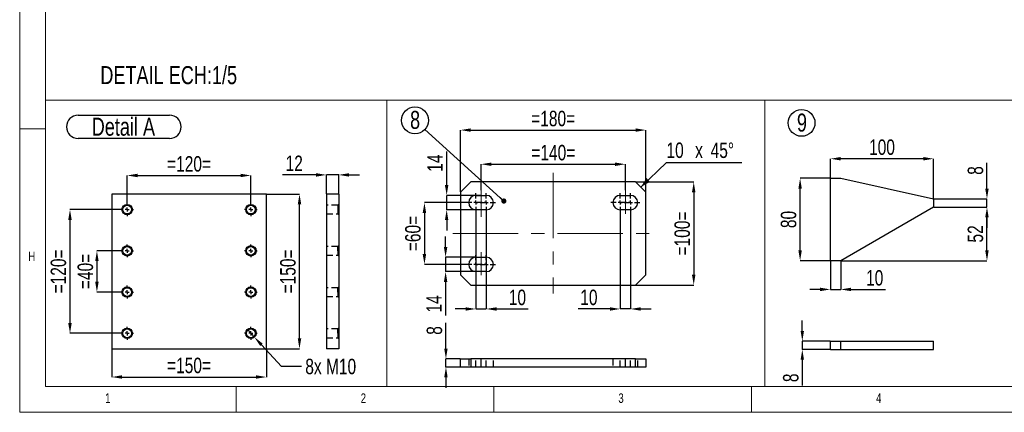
# Model space of a CAD drawing. Header units: millimetres. Extents: x 5 to 589, y 5 to 415.
# Tile 1 of 8: x 5 to 196, y 5 to 81. Entities that reach past the tile are written whole.
import ezdxf

# ---------------------------------------------------------------- set-up
doc = ezdxf.new("R2010")
doc.units = ezdxf.units.MM
doc.header["$PDSIZE"] = -1
doc.linetypes.add('CENTERX2', pattern=[20.32, 12.7, -2.54, 2.54, -2.54])
doc.linetypes.add('HIDDEN', pattern=[1.905, 1.27, -0.635])
for name, color, linetype in [('COTES', 1, 'Continuous'), ('NOTES', 6, 'Continuous'), ('TRAIT-MIXTES', 3, 'CENTERX2'), ('TRAIT-TIRET', 2, 'HIDDEN')]:
    doc.layers.add(name, color=color, linetype=linetype)
doc.layers.add('TRAIT-FORT', color=4, linetype='Continuous', lineweight=25)
doc.styles.add('SLDTEXTSTYLE0', font='TXT', dxfattribs={"width": 0.75})
doc.dimstyles.new('SLDDIMSTYLE2', dxfattribs={"dimtxt": 0.18, "dimasz": 1, "dimexe": 0, "dimexo": 0.0625, "dimgap": 0, "dimtad": 0, "dimtih": 1, "dimtoh": 1, "dimdec": 0, "dimrnd": 1e-09, "dimzin": 0, "dimdsep": 46, "dimtxsty": 'Standard', "dimblk1": 'DOT', "dimblk2": 'DOT', "dimsah": 1, "dimcen": 0.09, "dimadec": 0, "dimazin": 0, "dimtfac": 1, "dimtdec": 0, "dimtofl": 0, "dimtmove": 0, "dimatfit": 3, "dimldrblk": 'DOT', "dimfxl": 1, "dimfrac": 2, "dimtolj": 1, "dimtzin": 0, "dimarcsym": 0})
doc.dimstyles.new('SLDDIMSTYLE3', dxfattribs={"dimtxt": 3, "dimasz": 2, "dimexe": 0, "dimexo": 0.0625, "dimgap": 0.75, "dimtad": 1, "dimdec": 0, "dimlfac": 5, "dimrnd": 1e-09, "dimzin": 12, "dimdsep": 46, "dimtxsty": 'SLDTEXTSTYLE0', "dimsah": 1, "dimcen": 0.09, "dimadec": 0, "dimazin": 3, "dimtfac": 1, "dimtdec": 0, "dimtmove": 0, "dimatfit": 0, "dimfxl": 1, "dimfrac": 2, "dimtolj": 1, "dimtzin": 12, "dimarcsym": 0})
doc.dimstyles.new('SLDDIMSTYLE4', dxfattribs={"dimtxt": 3, "dimasz": 2, "dimexe": 0, "dimexo": 0.0625, "dimgap": 0.75, "dimtad": 1, "dimdec": 0, "dimlfac": 5, "dimrnd": 1e-09, "dimzin": 12, "dimdsep": 46, "dimtxsty": 'SLDTEXTSTYLE0', "dimsah": 1, "dimcen": 0.09, "dimadec": 0, "dimazin": 3, "dimtfac": 1, "dimtdec": 0, "dimtofl": 0, "dimtmove": 0, "dimatfit": 3, "dimfxl": 1, "dimfrac": 2, "dimtolj": 1, "dimtzin": 12, "dimarcsym": 0})
doc.dimstyles.new('SLDDIMSTYLE5', dxfattribs={"dimtxt": 3, "dimasz": 2, "dimexe": 0, "dimexo": 0.0625, "dimgap": 0.75, "dimtad": 0, "dimtih": 1, "dimtoh": 1, "dimdec": 0, "dimlfac": 5, "dimrnd": 1e-09, "dimzin": 12, "dimdsep": 46, "dimtxsty": 'SLDTEXTSTYLE0', "dimblk1": 'NONE', "dimsah": 1, "dimcen": 0, "dimadec": 0, "dimazin": 3, "dimtfac": 1, "dimtdec": 0, "dimtmove": 0, "dimatfit": 3, "dimldrblk": 'NONE', "dimfxl": 1, "dimfrac": 2, "dimtolj": 1, "dimtzin": 12, "dimarcsym": 0})

# ---------------------------------------------------------------- blocks, each defined once
blk = doc.blocks.new('_D_13')
at = {"layer": 'COTES', "color": 0, "lineweight": -2, "transparency": 16777216}
for p, q in [((24.55, 36.32), (19.98, 36.32)), ((19.98, 34.32), (19.98, 30.32)), ((24.55, 28.32), (19.98, 28.32))]:
    blk.add_line(p, q, dxfattribs=at)
at = {"layer": 'COTES', "color": 0, "transparency": 16777216}
for points in [[(19.65, 34.32), (20.32, 34.32), (19.98, 36.32)], [(19.65, 30.32), (20.32, 30.32), (19.98, 28.32)]]:
    blk.add_solid(points, dxfattribs=at)
at = {"layer": 'Defpoints', "color": 0, "transparency": 16777216}
for p in [(24.61, 36.32), (19.98, 28.32), (24.61, 28.32)]:
    blk.add_point(p, dxfattribs=at)
at = {"layer": 'COTES', "color": 0, "transparency": 16777216, "insert": (16.23, 32.32), "char_height": 3, "attachment_point": 2, "rotation": 90, "style": 'SLDTEXTSTYLE0'}
blk.add_mtext('\\A1;=40=', dxfattribs=at)
blk = doc.blocks.new('_D_14')
at = {"layer": 'COTES', "color": 0, "lineweight": -2, "transparency": 16777216}
for p, q in [((24.55, 44.32), (14.76, 44.32)), ((14.76, 42.32), (14.76, 22.32)), ((24.55, 20.32), (14.76, 20.32))]:
    blk.add_line(p, q, dxfattribs=at)
at = {"layer": 'COTES', "color": 0, "transparency": 16777216}
for points in [[(14.42, 42.32), (15.09, 42.32), (14.76, 44.32)], [(14.42, 22.32), (15.09, 22.32), (14.76, 20.32)]]:
    blk.add_solid(points, dxfattribs=at)
at = {"layer": 'Defpoints', "color": 0, "transparency": 16777216}
for p in [(24.61, 44.32), (14.76, 20.32), (24.61, 20.32)]:
    blk.add_point(p, dxfattribs=at)
at = {"layer": 'COTES', "color": 0, "transparency": 16777216, "insert": (11.01, 32.32), "char_height": 3, "attachment_point": 2, "rotation": 90, "style": 'SLDTEXTSTYLE0'}
blk.add_mtext('\\A1;=120=', dxfattribs=at)
blk = doc.blocks.new('_D_15')
at = {"layer": 'COTES', "color": 0, "lineweight": -2, "transparency": 16777216}
for p, q in [((25.86, 45.63), (25.86, 50.94)), ((27.86, 50.94), (47.86, 50.94)), ((49.86, 45.63), (49.86, 50.94))]:
    blk.add_line(p, q, dxfattribs=at)
at = {"layer": 'COTES', "color": 0, "transparency": 16777216}
for points in [[(27.86, 51.27), (27.86, 50.6), (25.86, 50.94)], [(47.86, 51.27), (47.86, 50.6), (49.86, 50.94)]]:
    blk.add_solid(points, dxfattribs=at)
at = {"layer": 'Defpoints', "color": 0, "transparency": 16777216}
for p in [(49.86, 50.94), (25.86, 45.57), (49.86, 45.57)]:
    blk.add_point(p, dxfattribs=at)
at = {"layer": 'COTES', "color": 0, "transparency": 16777216, "insert": (37.86, 54.69), "char_height": 3, "attachment_point": 2, "style": 'SLDTEXTSTYLE0'}
blk.add_mtext('\\A1;=120=', dxfattribs=at)
blk = doc.blocks.new('_D_16')
at = {"layer": 'COTES', "color": 0, "lineweight": -2, "transparency": 16777216}
for p, q in [((52.92, 47.32), (59.29, 47.32)), ((59.29, 19.32), (59.29, 45.32)), ((52.92, 17.32), (59.29, 17.32))]:
    blk.add_line(p, q, dxfattribs=at)
at = {"layer": 'COTES', "color": 0, "transparency": 16777216}
for points in [[(58.96, 45.32), (59.63, 45.32), (59.29, 47.32)], [(58.96, 19.32), (59.63, 19.32), (59.29, 17.32)]]:
    blk.add_solid(points, dxfattribs=at)
at = {"layer": 'Defpoints', "color": 0, "transparency": 16777216}
for p in [(52.86, 47.32), (59.29, 47.32), (52.86, 17.32)]:
    blk.add_point(p, dxfattribs=at)
at = {"layer": 'COTES', "color": 0, "transparency": 16777216, "insert": (55.54, 32.32), "char_height": 3, "attachment_point": 2, "rotation": 90, "style": 'SLDTEXTSTYLE0'}
blk.add_mtext('\\A1;=150=', dxfattribs=at)
blk = doc.blocks.new('_D_17')
at = {"layer": 'COTES', "color": 0, "lineweight": -2, "transparency": 16777216}
for p, q in [((22.86, 17.25), (22.86, 11.84)), ((52.86, 17.25), (52.86, 11.84)), ((24.86, 11.84), (50.86, 11.84))]:
    blk.add_line(p, q, dxfattribs=at)
at = {"layer": 'COTES', "color": 0, "transparency": 16777216}
for points in [[(24.86, 12.18), (24.86, 11.51), (22.86, 11.84)], [(50.86, 12.18), (50.86, 11.51), (52.86, 11.84)]]:
    blk.add_solid(points, dxfattribs=at)
at = {"layer": 'Defpoints', "color": 0, "transparency": 16777216}
for p in [(22.86, 17.32), (52.86, 17.32), (52.86, 11.84)]:
    blk.add_point(p, dxfattribs=at)
at = {"layer": 'COTES', "color": 0, "transparency": 16777216, "insert": (37.86, 15.59), "char_height": 3, "attachment_point": 2, "style": 'SLDTEXTSTYLE0'}
blk.add_mtext('\\A1;=150=', dxfattribs=at)
blk = doc.blocks.new('_D_18')
at = {"layer": 'COTES', "color": 0, "lineweight": -2, "transparency": 16777216}
for p, q in [((49.18, 21.06), (50.54, 19.58)), ((55.78, 13.89), (51.9, 18.11)), ((59.67, 13.89), (55.78, 13.89))]:
    blk.add_line(p, q, dxfattribs=at)
at = {"layer": 'COTES', "color": 0, "transparency": 16777216}
blk.add_solid([(52.14, 18.33), (51.65, 17.88), (50.54, 19.58)], dxfattribs=at)
at = {"layer": 'Defpoints', "color": 0, "transparency": 16777216}
for p in [(49.18, 21.06), (50.54, 19.58)]:
    blk.add_point(p, dxfattribs=at)
at = {"layer": 'COTES', "color": 0, "transparency": 16777216, "insert": (60.42, 15.39), "char_height": 3, "attachment_point": 1, "style": 'SLDTEXTSTYLE0'}
blk.add_mtext('\\A1;8x M10', dxfattribs=at)
blk = doc.blocks.new('_None')
blk = doc.blocks.new('SW_NOTE_17')
at = {"layer": 'NOTES', "color": 0}
for p, q in [((-0.07, 4.99), (17.66, 4.99)), ((17.66, 0.46), (-0.07, 0.46))]:
    blk.add_line(p, q, dxfattribs=at)
for centre, start, end in [((-0.07, 2.73), 90, 270), ((17.66, 2.73), 270, 90)]:
    blk.add_arc(centre, 2.26, start, end, dxfattribs=at)
at = {"layer": 'NOTES', "color": 0, "insert": (8.7, 4.51), "char_height": 3.5, "attachment_point": 2, "style": 'SLDTEXTSTYLE0'}
blk.add_mtext('Detail A', dxfattribs=at)
blk = doc.blocks.new('SW_CENTERMARKSYMBOL_3')
at = {"layer": 'TRAIT-MIXTES', "color": 0}
for p, q in [((-0.8, 0), (-1.25, 0)), ((0, 0), (-0.4, 0)), ((0, 0.8), (0, 1.25)), ((0, 0), (0, 0.4)), ((0, 0), (0, -0.4)), ((0, 0), (0.4, 0)), ((0.8, 0), (1.25, 0)), ((0, -0.8), (0, -1.25))]:
    blk.add_line(p, q, dxfattribs=at)
blk = doc.blocks.new('SW_CENTERMARKSYMBOL_4')
at = {"layer": 'TRAIT-MIXTES', "color": 0}
for p, q in [((-0.8, 0), (-1.25, 0)), ((0, 0), (-0.4, 0)), ((0, 0.8), (0, 1.25)), ((0, 0), (0, 0.4)), ((0, 0), (0, -0.4)), ((0, 0), (0.4, 0)), ((0.8, 0), (1.25, 0)), ((0, -0.8), (0, -1.25))]:
    blk.add_line(p, q, dxfattribs=at)
blk = doc.blocks.new('SW_CENTERMARKSYMBOL_5')
at = {"layer": 'TRAIT-MIXTES', "color": 0}
for p, q in [((-0.8, 0), (-1.25, 0)), ((0, 0), (-0.4, 0)), ((0, 0.8), (0, 1.25)), ((0, 0), (0, 0.4)), ((0, 0), (0, -0.4)), ((0, 0), (0.4, 0)), ((0.8, 0), (1.25, 0)), ((0, -0.8), (0, -1.25))]:
    blk.add_line(p, q, dxfattribs=at)
blk = doc.blocks.new('SW_CENTERMARKSYMBOL_6')
at = {"layer": 'TRAIT-MIXTES', "color": 0}
for p, q in [((-0.8, 0), (-1.25, 0)), ((0, 0), (-0.4, 0)), ((0, 0.8), (0, 1.25)), ((0, 0), (0, 0.4)), ((0, 0), (0, -0.4)), ((0, 0), (0.4, 0)), ((0.8, 0), (1.25, 0)), ((0, -0.8), (0, -1.25))]:
    blk.add_line(p, q, dxfattribs=at)
blk = doc.blocks.new('SW_CENTERMARKSYMBOL_7')
at = {"layer": 'TRAIT-MIXTES', "color": 0}
for p, q in [((-0.8, 0), (-1.25, 0)), ((0, 0), (-0.4, 0)), ((0, 0.8), (0, 1.25)), ((0, 0), (0, 0.4)), ((0, 0), (0, -0.4)), ((0, 0), (0.4, 0)), ((0.8, 0), (1.25, 0)), ((0, -0.8), (0, -1.25))]:
    blk.add_line(p, q, dxfattribs=at)
blk = doc.blocks.new('SW_CENTERMARKSYMBOL_8')
at = {"layer": 'TRAIT-MIXTES', "color": 0}
for p, q in [((-0.8, 0), (-1.25, 0)), ((0, 0), (-0.4, 0)), ((0, 0.8), (0, 1.25)), ((0, 0), (0, 0.4)), ((0, 0), (0, -0.4)), ((0, 0), (0.4, 0)), ((0.8, 0), (1.25, 0)), ((0, -0.8), (0, -1.25))]:
    blk.add_line(p, q, dxfattribs=at)
blk = doc.blocks.new('SW_CENTERMARKSYMBOL_9')
at = {"layer": 'TRAIT-MIXTES', "color": 0}
for p, q in [((-0.8, 0), (-1.25, 0)), ((0, 0), (-0.4, 0)), ((0, 0.8), (0, 1.25)), ((0, 0), (0, 0.4)), ((0, 0), (0, -0.4)), ((0, 0), (0.4, 0)), ((0.8, 0), (1.25, 0)), ((0, -0.8), (0, -1.25))]:
    blk.add_line(p, q, dxfattribs=at)
blk = doc.blocks.new('SW_CENTERMARKSYMBOL_10')
at = {"layer": 'TRAIT-MIXTES', "color": 0}
for p, q in [((-0.8, 0), (-1.25, 0)), ((0, 0), (-0.4, 0)), ((0, 0.8), (0, 1.25)), ((0, 0), (0, 0.4)), ((0, 0), (0, -0.4)), ((0, 0), (0.4, 0)), ((0.8, 0), (1.25, 0)), ((0, -0.8), (0, -1.25))]:
    blk.add_line(p, q, dxfattribs=at)
blk = doc.blocks.new('_D_19')
at = {"layer": 'COTES', "color": 0, "lineweight": -2, "transparency": 16777216}
for p, q in [((62.52, 51.05), (56.02, 51.05)), ((64.52, 47.38), (64.52, 51.05)), ((66.92, 51.05), (64.52, 51.05)), ((66.92, 47.38), (66.92, 51.05)), ((68.92, 51.05), (70.92, 51.05))]:
    blk.add_line(p, q, dxfattribs=at)
at = {"layer": 'COTES', "color": 0, "transparency": 16777216}
for points in [[(62.52, 51.38), (62.52, 50.71), (64.52, 51.05)], [(68.92, 51.38), (68.92, 50.71), (66.92, 51.05)]]:
    blk.add_solid(points, dxfattribs=at)
at = {"layer": 'Defpoints', "color": 0, "transparency": 16777216}
for p in [(64.52, 51.05), (64.52, 47.32), (66.92, 47.32)]:
    blk.add_point(p, dxfattribs=at)
at = {"layer": 'COTES', "color": 0, "transparency": 16777216, "insert": (58.27, 54.8), "char_height": 3, "attachment_point": 2, "style": 'SLDTEXTSTYLE0'}
blk.add_mtext('\\A1;12', dxfattribs=at)
blk = doc.blocks.new('_D_37')
at = {"layer": 'COTES', "color": 0, "lineweight": -2, "transparency": 16777216}
for p, q in [((94.54, 48.06), (94.54, 53.12)), ((96.54, 53.12), (120.54, 53.12)), ((122.54, 48.06), (122.54, 53.12))]:
    blk.add_line(p, q, dxfattribs=at)
at = {"layer": 'COTES', "color": 0, "transparency": 16777216}
for points in [[(96.54, 53.45), (96.54, 52.78), (94.54, 53.12)], [(120.54, 53.45), (120.54, 52.78), (122.54, 53.12)]]:
    blk.add_solid(points, dxfattribs=at)
at = {"layer": 'Defpoints', "color": 0, "transparency": 16777216}
for p in [(122.54, 53.12), (94.54, 47.99), (122.54, 47.99)]:
    blk.add_point(p, dxfattribs=at)
at = {"layer": 'COTES', "color": 0, "transparency": 16777216, "insert": (108.54, 56.87), "char_height": 3, "attachment_point": 2, "style": 'SLDTEXTSTYLE0'}
blk.add_mtext('\\A1;=140=', dxfattribs=at)
blk = doc.blocks.new('_D_38')
at = {"layer": 'COTES', "color": 0, "lineweight": -2, "transparency": 16777216}
for p, q in [((90.52, 47.74), (90.52, 59.74)), ((92.52, 59.74), (124.52, 59.74)), ((126.52, 47.74), (126.52, 59.74))]:
    blk.add_line(p, q, dxfattribs=at)
at = {"layer": 'COTES', "color": 0, "transparency": 16777216}
for points in [[(92.52, 60.07), (92.52, 59.41), (90.52, 59.74)], [(124.52, 60.07), (124.52, 59.41), (126.52, 59.74)]]:
    blk.add_solid(points, dxfattribs=at)
at = {"layer": 'Defpoints', "color": 0, "transparency": 16777216}
for p in [(126.52, 59.74), (90.52, 47.68), (126.52, 47.68)]:
    blk.add_point(p, dxfattribs=at)
at = {"layer": 'COTES', "color": 0, "transparency": 16777216, "insert": (108.52, 63.49), "char_height": 3, "attachment_point": 2, "style": 'SLDTEXTSTYLE0'}
blk.add_mtext('\\A1;=180=', dxfattribs=at)
blk = doc.blocks.new('_D_39')
at = {"layer": 'COTES', "color": 0, "lineweight": -2, "transparency": 16777216}
for p, q in [((91.65, 45.68), (83.54, 45.68)), ((83.54, 43.68), (83.54, 35.68)), ((91.65, 33.68), (83.54, 33.68))]:
    blk.add_line(p, q, dxfattribs=at)
at = {"layer": 'COTES', "color": 0, "transparency": 16777216}
for points in [[(83.2, 43.68), (83.87, 43.68), (83.54, 45.68)], [(83.2, 35.68), (83.87, 35.68), (83.54, 33.68)]]:
    blk.add_solid(points, dxfattribs=at)
at = {"layer": 'Defpoints', "color": 0, "transparency": 16777216}
for p in [(91.72, 45.68), (83.54, 33.68), (91.72, 33.68)]:
    blk.add_point(p, dxfattribs=at)
at = {"layer": 'COTES', "color": 0, "transparency": 16777216, "insert": (79.79, 39.68), "char_height": 3, "attachment_point": 2, "rotation": 90, "style": 'SLDTEXTSTYLE0'}
blk.add_mtext('\\A1;=60=', dxfattribs=at)
blk = doc.blocks.new('_D_40')
at = {"layer": 'COTES', "color": 0, "lineweight": -2, "transparency": 16777216}
for p, q in [((124.58, 49.68), (135.79, 49.68)), ((135.79, 47.68), (135.79, 31.68)), ((124.58, 29.68), (135.79, 29.68))]:
    blk.add_line(p, q, dxfattribs=at)
at = {"layer": 'COTES', "color": 0, "transparency": 16777216}
for points in [[(135.45, 47.68), (136.12, 47.68), (135.79, 49.68)], [(135.45, 31.68), (136.12, 31.68), (135.79, 29.68)]]:
    blk.add_solid(points, dxfattribs=at)
at = {"layer": 'Defpoints', "color": 0, "transparency": 16777216}
for p in [(124.52, 49.68), (124.52, 29.68), (135.79, 29.68)]:
    blk.add_point(p, dxfattribs=at)
at = {"layer": 'COTES', "color": 0, "transparency": 16777216, "insert": (132.04, 39.68), "char_height": 3, "attachment_point": 2, "rotation": 90, "style": 'SLDTEXTSTYLE0'}
blk.add_mtext('\\A1;=100=', dxfattribs=at)
blk = doc.blocks.new('_D_41')
at = {"layer": 'COTES', "color": 0, "lineweight": -2, "transparency": 16777216}
for p, q in [((93.52, 43.82), (93.52, 25.04)), ((95.52, 43.82), (95.52, 25.04)), ((91.52, 25.04), (89.52, 25.04)), ((93.52, 25.04), (95.52, 25.04)), ((97.52, 25.04), (103.64, 25.04))]:
    blk.add_line(p, q, dxfattribs=at)
at = {"layer": 'COTES', "color": 0, "transparency": 16777216}
for points in [[(91.52, 25.37), (91.52, 24.71), (93.52, 25.04)], [(97.52, 25.37), (97.52, 24.71), (95.52, 25.04)]]:
    blk.add_solid(points, dxfattribs=at)
at = {"layer": 'Defpoints', "color": 0, "transparency": 16777216}
for p in [(93.52, 43.88), (95.52, 43.88), (95.52, 25.04)]:
    blk.add_point(p, dxfattribs=at)
at = {"layer": 'COTES', "color": 0, "transparency": 16777216, "insert": (101.58, 28.79), "char_height": 3, "attachment_point": 2, "style": 'SLDTEXTSTYLE0'}
blk.add_mtext('\\A1;10', dxfattribs=at)
blk = doc.blocks.new('_D_42')
at = {"layer": 'COTES', "color": 0, "lineweight": -2, "transparency": 16777216}
for p, q in [((121.52, 43.82), (121.52, 25.04)), ((123.52, 43.82), (123.52, 25.04)), ((119.52, 25.04), (113.39, 25.04)), ((123.52, 25.04), (121.52, 25.04)), ((125.52, 25.04), (127.52, 25.04))]:
    blk.add_line(p, q, dxfattribs=at)
at = {"layer": 'COTES', "color": 0, "transparency": 16777216}
for points in [[(119.52, 25.37), (119.52, 24.71), (121.52, 25.04)], [(125.52, 25.37), (125.52, 24.71), (123.52, 25.04)]]:
    blk.add_solid(points, dxfattribs=at)
at = {"layer": 'Defpoints', "color": 0, "transparency": 16777216}
for p in [(121.52, 43.88), (123.52, 43.88), (121.52, 25.04)]:
    blk.add_point(p, dxfattribs=at)
at = {"layer": 'COTES', "color": 0, "transparency": 16777216, "insert": (115.45, 28.79), "char_height": 3, "attachment_point": 2, "style": 'SLDTEXTSTYLE0'}
blk.add_mtext('\\A1;10', dxfattribs=at)
blk = doc.blocks.new('_D_43')
at = {"layer": 'COTES', "color": 0, "lineweight": -2, "transparency": 16777216}
for p, q in [((87.85, 49.08), (87.85, 55.58)), ((94.48, 47.08), (87.85, 47.08)), ((87.85, 44.28), (87.85, 47.08)), ((94.48, 44.28), (87.85, 44.28)), ((87.85, 42.28), (87.85, 40.28))]:
    blk.add_line(p, q, dxfattribs=at)
at = {"layer": 'COTES', "color": 0, "transparency": 16777216}
for points in [[(87.51, 49.08), (88.18, 49.08), (87.85, 47.08)], [(87.51, 42.28), (88.18, 42.28), (87.85, 44.28)]]:
    blk.add_solid(points, dxfattribs=at)
at = {"layer": 'Defpoints', "color": 0, "transparency": 16777216}
for p in [(87.85, 47.08), (94.54, 47.08), (94.54, 44.28)]:
    blk.add_point(p, dxfattribs=at)
at = {"layer": 'COTES', "color": 0, "transparency": 16777216, "insert": (84.1, 53.33), "char_height": 3, "attachment_point": 2, "rotation": 90, "style": 'SLDTEXTSTYLE0'}
blk.add_mtext('\\A1;14', dxfattribs=at)
blk = doc.blocks.new('_D_44')
at = {"layer": 'COTES', "color": 0, "lineweight": -2, "transparency": 16777216}
for p, q in [((87.64, 37.08), (87.64, 39.08)), ((93.45, 35.08), (87.64, 35.08)), ((87.64, 35.08), (87.64, 32.28)), ((93.45, 32.28), (87.64, 32.28)), ((87.64, 30.28), (87.64, 23.78))]:
    blk.add_line(p, q, dxfattribs=at)
at = {"layer": 'COTES', "color": 0, "transparency": 16777216}
for points in [[(87.31, 37.08), (87.98, 37.08), (87.64, 35.08)], [(87.31, 30.28), (87.98, 30.28), (87.64, 32.28)]]:
    blk.add_solid(points, dxfattribs=at)
at = {"layer": 'Defpoints', "color": 0, "transparency": 16777216}
for p in [(87.64, 35.08), (93.52, 35.08), (93.52, 32.28)]:
    blk.add_point(p, dxfattribs=at)
at = {"layer": 'COTES', "color": 0, "transparency": 16777216, "insert": (83.89, 26.03), "char_height": 3, "attachment_point": 2, "rotation": 90, "style": 'SLDTEXTSTYLE0'}
blk.add_mtext('\\A1;14', dxfattribs=at)
blk = doc.blocks.new('SW_CHAMFER_DIMENSION_0')
at = {"layer": 'COTES', "color": 0}
for p, q in [((-4.98, -4.78), (0, 0)), ((0, 0), (14.6, 0))]:
    blk.add_line(p, q, dxfattribs=at)
blk.add_solid([(-4.98, -4.78), (-3.19, -3.75), (-3.88, -3.03)], dxfattribs=at)
at = {"layer": 'COTES', "color": 0, "char_height": 3, "attachment_point": 1, "style": 'SLDTEXTSTYLE0'}
for s, insert in [('10', (0, 3.87)), ('45°', (8.57, 3.87)), ('x', (5.56, 3.87))]:
    blk.add_mtext(s, dxfattribs=dict(at, insert=insert))
blk = doc.blocks.new('SW_NOTE_18')
at = {"layer": 'NOTES', "color": 0}
blk.add_circle((-1.94, 1.76), 2.62, dxfattribs=at)
at = {"layer": 'NOTES', "color": 0, "insert": (-1.92, 3.6), "char_height": 3.5, "attachment_point": 2, "style": 'SLDTEXTSTYLE0'}
blk.add_mtext('8', dxfattribs=at)
blk = doc.blocks.new('_Dot')
at = {"color": 0, "linetype": 'ByBlock', "lineweight": -2}
blk.add_line((-0.5, 0), (-1, 0), dxfattribs=at)
at = {"color": 0, "linetype": 'ByBlock', "const_width": 0.5}
blk.add_lwpolyline([(-0.25, 0, 1), (0.25, 0, 1)], format="xyb", close=True, dxfattribs=at)
blk = doc.blocks.new('SW_CENTERMARKSYMBOL_30')
at = {"layer": 'TRAIT-MIXTES', "color": 0}
for p, q in [((-0.8, 0), (-1.7998, 0)), ((0, 0), (-0.4, 0)), ((0, 0.8), (0, 1.7998)), ((0, 0), (0, 0.4)), ((0, 0), (0, -0.4)), ((0, 0), (0.4, 0)), ((0.8, 0), (1.7998, 0)), ((0, -0.8), (0, -1.7998))]:
    blk.add_line(p, q, dxfattribs=at)
blk = doc.blocks.new('SW_CENTERMARKSYMBOL_31')
at = {"layer": 'TRAIT-MIXTES', "color": 0}
for p, q in [((-0.8, 0), (-1.7998, 0)), ((0, 0), (-0.4, 0)), ((0, 0.8), (0, 1.7998)), ((0, 0), (0, 0.4)), ((0, 0), (0, -0.4)), ((0, 0), (0.4, 0)), ((0.8, 0), (1.7998, 0)), ((0, -0.8), (0, -1.7998))]:
    blk.add_line(p, q, dxfattribs=at)
blk = doc.blocks.new('SW_CENTERMARKSYMBOL_32')
at = {"layer": 'TRAIT-MIXTES', "color": 0}
for p, q in [((-0.8, 0), (-1.7998, 0)), ((0, 0), (-0.4, 0)), ((0, 0.8), (0, 1.7998)), ((0, 0), (0, 0.4)), ((0, 0), (0, -0.4)), ((0, 0), (0.4, 0)), ((0.8, 0), (1.7998, 0)), ((0, -0.8), (0, -1.7998))]:
    blk.add_line(p, q, dxfattribs=at)
blk = doc.blocks.new('SW_CENTERMARKSYMBOL_33')
at = {"layer": 'TRAIT-MIXTES', "color": 0}
for p, q in [((-0.8, 0), (-1.7998, 0)), ((0, 0), (-0.4, 0)), ((0, 0.8), (0, 1.7998)), ((0, 0), (0, 0.4)), ((0, 0), (0, -0.4)), ((0, 0), (0.4, 0)), ((0.8, 0), (1.7998, 0)), ((0, -0.8), (0, -1.7998))]:
    blk.add_line(p, q, dxfattribs=at)
blk = doc.blocks.new('SW_CENTERMARKSYMBOL_34')
at = {"layer": 'TRAIT-MIXTES', "color": 0}
for p, q in [((-0.8, 0), (-1.7998, 0)), ((0, 0), (-0.4, 0)), ((0, 0.8), (0, 1.7998)), ((0, 0), (0, 0.4)), ((0, 0), (0, -0.4)), ((0, 0), (0.4, 0)), ((0.8, 0), (1.7998, 0)), ((0, -0.8), (0, -1.7998))]:
    blk.add_line(p, q, dxfattribs=at)
blk = doc.blocks.new('SW_CENTERMARKSYMBOL_35')
at = {"layer": 'TRAIT-MIXTES', "color": 0}
for p, q in [((-0.8, 0), (-1.7998, 0)), ((0, 0), (-0.4, 0)), ((0, 0.8), (0, 1.7998)), ((0, 0), (0, 0.4)), ((0, 0), (0, -0.4)), ((0, 0), (0.4, 0)), ((0.8, 0), (1.7998, 0)), ((0, -0.8), (0, -1.7998))]:
    blk.add_line(p, q, dxfattribs=at)
blk = doc.blocks.new('_D_45')
at = {"layer": 'COTES', "color": 0, "lineweight": -2, "transparency": 16777216}
for p, q in [((162.26, 50.4), (156.43, 50.4)), ((156.43, 36.4), (156.43, 48.4)), ((162.26, 34.4), (156.43, 34.4))]:
    blk.add_line(p, q, dxfattribs=at)
at = {"layer": 'COTES', "color": 0, "transparency": 16777216}
for points in [[(156.1, 48.4), (156.76, 48.4), (156.43, 50.4)], [(156.1, 36.4), (156.76, 36.4), (156.43, 34.4)]]:
    blk.add_solid(points, dxfattribs=at)
at = {"layer": 'Defpoints', "color": 0, "transparency": 16777216}
for p in [(156.43, 50.4), (162.32, 50.4), (162.32, 34.4)]:
    blk.add_point(p, dxfattribs=at)
at = {"layer": 'COTES', "color": 0, "transparency": 16777216, "insert": (152.68, 42.4), "char_height": 3, "attachment_point": 2, "rotation": 90, "style": 'SLDTEXTSTYLE0'}
blk.add_mtext('\\A1;80', dxfattribs=at)
blk = doc.blocks.new('_D_46')
at = {"layer": 'COTES', "color": 0, "lineweight": -2, "transparency": 16777216}
for p, q in [((162.32, 34.34), (162.32, 28.83)), ((164.32, 34.34), (164.32, 28.83)), ((160.32, 28.83), (158.32, 28.83)), ((162.32, 28.83), (164.32, 28.83)), ((166.32, 28.83), (172.97, 28.83))]:
    blk.add_line(p, q, dxfattribs=at)
at = {"layer": 'COTES', "color": 0, "transparency": 16777216}
for points in [[(160.32, 29.17), (160.32, 28.5), (162.32, 28.83)], [(166.32, 29.17), (166.32, 28.5), (164.32, 28.83)]]:
    blk.add_solid(points, dxfattribs=at)
at = {"layer": 'Defpoints', "color": 0, "transparency": 16777216}
for p in [(162.32, 34.4), (164.32, 34.4), (162.32, 28.83)]:
    blk.add_point(p, dxfattribs=at)
at = {"layer": 'COTES', "color": 0, "transparency": 16777216, "insert": (170.9, 32.58), "char_height": 3, "attachment_point": 2, "style": 'SLDTEXTSTYLE0'}
blk.add_mtext('\\A1;10', dxfattribs=at)
blk = doc.blocks.new('_D_47')
at = {"layer": 'COTES', "color": 0, "lineweight": -2, "transparency": 16777216}
for p, q in [((192.69, 48.4), (192.69, 53.4)), ((182.39, 46.4), (192.69, 46.4)), ((192.69, 44.8), (192.69, 46.4)), ((182.39, 44.8), (192.69, 44.8)), ((192.69, 42.8), (192.69, 40.8))]:
    blk.add_line(p, q, dxfattribs=at)
at = {"layer": 'COTES', "color": 0, "transparency": 16777216}
for points in [[(192.35, 48.4), (193.02, 48.4), (192.69, 46.4)], [(192.35, 42.8), (193.02, 42.8), (192.69, 44.8)]]:
    blk.add_solid(points, dxfattribs=at)
at = {"layer": 'Defpoints', "color": 0, "transparency": 16777216}
for p in [(182.32, 46.4), (182.32, 44.8), (192.69, 44.8)]:
    blk.add_point(p, dxfattribs=at)
at = {"layer": 'COTES', "color": 0, "transparency": 16777216, "insert": (188.94, 51.9), "char_height": 3, "attachment_point": 2, "rotation": 90, "style": 'SLDTEXTSTYLE0'}
blk.add_mtext('\\A1;8', dxfattribs=at)
blk = doc.blocks.new('_D_48')
at = {"layer": 'COTES', "color": 0, "lineweight": -2, "transparency": 16777216}
for p, q in [((182.39, 44.8), (192.69, 44.8)), ((192.69, 36.4), (192.69, 42.8)), ((164.39, 34.4), (192.69, 34.4))]:
    blk.add_line(p, q, dxfattribs=at)
at = {"layer": 'COTES', "color": 0, "transparency": 16777216}
for points in [[(192.35, 42.8), (193.02, 42.8), (192.69, 44.8)], [(192.35, 36.4), (193.02, 36.4), (192.69, 34.4)]]:
    blk.add_solid(points, dxfattribs=at)
at = {"layer": 'Defpoints', "color": 0, "transparency": 16777216}
for p in [(182.32, 44.8), (192.69, 44.8), (164.32, 34.4)]:
    blk.add_point(p, dxfattribs=at)
at = {"layer": 'COTES', "color": 0, "transparency": 16777216, "insert": (188.94, 39.6), "char_height": 3, "attachment_point": 2, "rotation": 90, "style": 'SLDTEXTSTYLE0'}
blk.add_mtext('\\A1;52', dxfattribs=at)
blk = doc.blocks.new('_D_49')
at = {"layer": 'COTES', "color": 0, "lineweight": -2, "transparency": 16777216}
for p, q in [((162.32, 50.46), (162.32, 54.18)), ((180.32, 54.18), (164.32, 54.18)), ((182.32, 46.46), (182.32, 54.18))]:
    blk.add_line(p, q, dxfattribs=at)
at = {"layer": 'COTES', "color": 0, "transparency": 16777216}
for points in [[(164.32, 54.52), (164.32, 53.85), (162.32, 54.18)], [(180.32, 54.52), (180.32, 53.85), (182.32, 54.18)]]:
    blk.add_solid(points, dxfattribs=at)
at = {"layer": 'Defpoints', "color": 0, "transparency": 16777216}
for p in [(162.32, 54.18), (162.32, 50.4), (182.32, 46.4)]:
    blk.add_point(p, dxfattribs=at)
at = {"layer": 'COTES', "color": 0, "transparency": 16777216, "insert": (172.32, 57.93), "char_height": 3, "attachment_point": 2, "style": 'SLDTEXTSTYLE0'}
blk.add_mtext('\\A1;100', dxfattribs=at)
blk = doc.blocks.new('SW_NOTE_19')
at = {"layer": 'NOTES', "color": 0}
blk.add_circle((1.24, 2.69), 2.59, dxfattribs=at)
at = {"layer": 'NOTES', "color": 0, "insert": (1.31, 4.51), "char_height": 3.5, "attachment_point": 2, "style": 'SLDTEXTSTYLE0'}
blk.add_mtext('9', dxfattribs=at)
blk = doc.blocks.new('_D_50')
at = {"layer": 'COTES', "color": 0, "lineweight": -2, "transparency": 16777216}
for p, q in [((87.71, 17.37), (87.71, 22.37)), ((90.45, 15.37), (87.71, 15.37)), ((87.71, 13.77), (87.71, 15.37)), ((90.45, 13.77), (87.71, 13.77)), ((87.71, 11.77), (87.71, 9.77))]:
    blk.add_line(p, q, dxfattribs=at)
at = {"layer": 'COTES', "color": 0, "transparency": 16777216}
for points in [[(87.37, 17.37), (88.04, 17.37), (87.71, 15.37)], [(87.37, 11.77), (88.04, 11.77), (87.71, 13.77)]]:
    blk.add_solid(points, dxfattribs=at)
at = {"layer": 'Defpoints', "color": 0, "transparency": 16777216}
for p in [(87.71, 15.37), (90.52, 15.37), (90.52, 13.77)]:
    blk.add_point(p, dxfattribs=at)
at = {"layer": 'COTES', "color": 0, "transparency": 16777216, "insert": (83.96, 20.87), "char_height": 3, "attachment_point": 2, "rotation": 90, "style": 'SLDTEXTSTYLE0'}
blk.add_mtext('\\A1;8', dxfattribs=at)
blk = doc.blocks.new('_D_51')
at = {"layer": 'COTES', "color": 0, "lineweight": -2, "transparency": 16777216}
for p, q in [((156.86, 20.79), (156.86, 22.79)), ((162.26, 18.79), (156.86, 18.79)), ((156.86, 18.79), (156.86, 17.19)), ((162.26, 17.19), (156.86, 17.19)), ((156.86, 15.19), (156.86, 10.19))]:
    blk.add_line(p, q, dxfattribs=at)
at = {"layer": 'COTES', "color": 0, "transparency": 16777216}
for points in [[(156.52, 20.79), (157.19, 20.79), (156.86, 18.79)], [(156.52, 15.19), (157.19, 15.19), (156.86, 17.19)]]:
    blk.add_solid(points, dxfattribs=at)
at = {"layer": 'Defpoints', "color": 0, "transparency": 16777216}
for p in [(156.86, 18.79), (162.32, 18.79), (162.32, 17.19)]:
    blk.add_point(p, dxfattribs=at)
at = {"layer": 'COTES', "color": 0, "transparency": 16777216, "insert": (153.11, 11.69), "char_height": 3, "attachment_point": 2, "rotation": 90, "style": 'SLDTEXTSTYLE0'}
blk.add_mtext('\\A1;8', dxfattribs=at)

msp = doc.modelspace()

# ---------------------------------------------------------------- linework, layer by layer
at = {"lineweight": 18}
for p, q in [((5, 415), (5, 5)), ((10, 410), (10, 10)), ((10, 10), (10, 65.56)), ((10, 65.56), (76.27, 65.56)), ((76.27, 10), (76.27, 65.56)), ((76.27, 65.56), (149.56, 65.56)), ((76.27, 65.56), (76.27, 10)), ((149.56, 65.56), (149.56, 10)), ((149.56, 10), (149.56, 65.56)), ((149.56, 65.56), (198.62, 65.56)), ((10, 60), (5, 60)), ((10, 10), (76.27, 10)), ((10, 10), (584, 10)), ((47, 5), (47, 10)), ((76.27, 10), (149.56, 10)), ((97, 10), (97, 5)), ((147, 5), (147, 10)), ((5, 5), (589, 5))]:
    msp.add_line(p, q, dxfattribs=at)
at = {"layer": 'TRAIT-FORT', "lineweight": 25}
for p, q in [((92.52, 49.68), (90.52, 47.68)), ((124.52, 49.68), (92.52, 49.68)), ((126.52, 47.68), (124.52, 49.68)), ((162.32, 34.4), (162.32, 50.4)), ((162.32, 50.4), (164.32, 50.4)), ((164.32, 50.4), (182.32, 46.4)), ((52.86, 47.32), (22.86, 47.32)), ((22.86, 47.32), (22.86, 17.32)), ((52.86, 17.32), (52.86, 47.32)), ((66.92, 47.32), (64.52, 47.32)), ((64.52, 47.32), (64.52, 17.32)), ((66.92, 47.32), (66.92, 17.32)), ((90.52, 47.68), (90.52, 31.68)), ((93.52, 47.08), (94.49, 47.08)), ((94.54, 47.08), (95.52, 47.08)), ((121.52, 47.08), (122.49, 47.08)), ((122.54, 47.08), (123.52, 47.08)), ((126.52, 31.68), (126.52, 47.68)), ((182.32, 46.4), (182.32, 44.8)), ((94.49, 44.28), (93.52, 44.28)), ((95.52, 44.28), (94.54, 44.28)), ((122.49, 44.28), (121.52, 44.28)), ((123.52, 44.28), (122.54, 44.28)), ((182.32, 44.8), (164.32, 34.4)), ((93.52, 35.08), (94.49, 35.08)), ((94.54, 35.08), (95.52, 35.08)), ((164.32, 34.4), (162.32, 34.4)), ((90.52, 31.68), (92.52, 29.68)), ((94.49, 32.28), (93.52, 32.28)), ((95.52, 32.28), (94.54, 32.28)), ((124.52, 29.68), (126.52, 31.68)), ((92.52, 29.68), (124.52, 29.68)), ((22.86, 17.32), (52.86, 17.32)), ((66.92, 17.32), (64.52, 17.32)), ((162.32, 17.2), (162.32, 18.79)), ((162.32, 18.79), (164.32, 18.79)), ((162.32, 17.2), (164.32, 17.2)), ((164.32, 17.2), (164.32, 18.79)), ((164.32, 18.79), (182.32, 18.79)), ((164.32, 17.2), (182.32, 17.2)), ((182.32, 17.2), (182.32, 18.79)), ((90.52, 13.77), (90.52, 15.37)), ((90.52, 15.37), (92.52, 15.37)), ((92.52, 15.37), (92.52, 13.77)), ((124.52, 15.37), (92.52, 15.37)), ((124.52, 13.77), (124.52, 15.37)), ((124.52, 15.37), (126.52, 15.37)), ((126.52, 15.37), (126.52, 13.77)), ((92.52, 13.77), (90.52, 13.77)), ((124.52, 13.77), (92.52, 13.77)), ((126.52, 13.77), (124.52, 13.77))]:
    msp.add_line(p, q, dxfattribs=at)
for centre, radius in [((25.86, 44.32), 1.01), ((25.86, 44.32), 0.85), ((49.86, 44.32), 1.01), ((49.86, 44.32), 0.85), ((25.86, 36.32), 1.01), ((25.86, 36.32), 0.85), ((49.86, 36.32), 1.01), ((49.86, 36.32), 0.85), ((25.86, 28.32), 1.01), ((25.86, 28.32), 0.85), ((49.86, 28.32), 1.01), ((49.86, 28.32), 0.85), ((25.86, 20.32), 1.01), ((25.86, 20.32), 0.85), ((49.86, 20.32), 1.01), ((49.86, 20.32), 0.85)]:
    msp.add_circle(centre, radius, dxfattribs=at)
for centre, start, end in [((93.52, 45.68), 90, 270), ((94.52, 45.68), 89.0315, 90.9685), ((95.52, 45.68), 270, 90), ((121.52, 45.68), 90, 270), ((122.52, 45.68), 89.0315, 90.9685), ((123.52, 45.68), 270, 90), ((94.52, 45.68), 269.0315, 270.9685), ((122.52, 45.68), 269.0315, 270.9685), ((93.52, 33.68), 90, 270), ((94.52, 33.68), 89.0315, 90.9685), ((95.52, 33.68), 270, 90), ((94.52, 33.68), 269.0315, 270.9685)]:
    msp.add_arc(centre, 1.4, start, end, dxfattribs=at)
at = {"layer": 'TRAIT-MIXTES', "lineweight": 18}
for p, q in [((108.52, 51.46), (108.52, 28.05)), ((94.54, 42.91), (94.54, 47.99)), ((122.54, 43.5), (122.54, 47.99)), ((89.03, 39.68), (128.4, 39.68)), ((94.54, 31.63), (94.54, 36.08))]:
    msp.add_line(p, q, dxfattribs=at)
at = {"layer": 'TRAIT-TIRET'}
for p, q in [((66.76, 45.17), (64.52, 45.17)), ((66.92, 45.32), (66.76, 45.17)), ((66.76, 45.17), (66.76, 44.32)), ((66.76, 44.32), (66.76, 43.47)), ((64.52, 43.47), (66.76, 43.47)), ((66.76, 43.47), (66.92, 43.31)), ((66.76, 37.17), (64.52, 37.17)), ((66.92, 37.32), (66.76, 37.17)), ((66.76, 36.32), (66.76, 37.17)), ((66.76, 36.32), (66.76, 35.47)), ((64.52, 35.47), (66.76, 35.47)), ((66.76, 35.47), (66.92, 35.31)), ((66.76, 29.17), (64.52, 29.17)), ((66.92, 29.32), (66.76, 29.17)), ((66.76, 28.32), (66.76, 29.17)), ((64.52, 27.47), (66.76, 27.47)), ((66.76, 28.32), (66.76, 27.47)), ((66.76, 27.47), (66.92, 27.31)), ((66.76, 21.17), (64.52, 21.17)), ((66.92, 21.32), (66.76, 21.17)), ((66.76, 20.32), (66.76, 21.17)), ((64.52, 19.47), (66.76, 19.47)), ((66.76, 20.32), (66.76, 19.47)), ((66.76, 19.47), (66.92, 19.31)), ((92.12, 15.37), (92.12, 13.77)), ((93.52, 13.77), (93.52, 15.37)), ((94.49, 15.37), (94.49, 13.77)), ((94.54, 13.77), (94.54, 15.37)), ((95.52, 13.77), (95.52, 15.37)), ((96.92, 13.77), (96.92, 15.37)), ((120.12, 15.37), (120.12, 13.77)), ((121.52, 13.77), (121.52, 15.37)), ((122.49, 15.37), (122.49, 13.77)), ((122.54, 13.77), (122.54, 15.37)), ((123.52, 13.77), (123.52, 15.37)), ((124.92, 13.77), (124.92, 15.37))]:
    msp.add_line(p, q, dxfattribs=at)

# ---------------------------------------------------------------- block references
at = {"layer": 'COTES'}
msp.add_blockref('SW_CHAMFER_DIMENSION_0', (130.5, 53.46), dxfattribs=at)
at = {"layer": 'NOTES'}
for name, p in [('SW_NOTE_18', (83.64, 59.87)), ('SW_NOTE_19', (155.48, 58.44)), ('SW_NOTE_17', (16.42, 57.64))]:
    msp.add_blockref(name, p, dxfattribs=at)
at = {"layer": 'TRAIT-MIXTES'}
for name, p in [('SW_CENTERMARKSYMBOL_31', (93.52, 45.68)), ('SW_CENTERMARKSYMBOL_30', (95.52, 45.68)), ('SW_CENTERMARKSYMBOL_35', (121.52, 45.68)), ('SW_CENTERMARKSYMBOL_34', (123.52, 45.68)), ('SW_CENTERMARKSYMBOL_10', (25.86, 44.32)), ('SW_CENTERMARKSYMBOL_3', (49.86, 44.32)), ('SW_CENTERMARKSYMBOL_9', (25.86, 36.32)), ('SW_CENTERMARKSYMBOL_4', (49.86, 36.32)), ('SW_CENTERMARKSYMBOL_32', (93.52, 33.68)), ('SW_CENTERMARKSYMBOL_33', (95.52, 33.68)), ('SW_CENTERMARKSYMBOL_8', (25.86, 28.32)), ('SW_CENTERMARKSYMBOL_5', (49.86, 28.32)), ('SW_CENTERMARKSYMBOL_7', (25.86, 20.32)), ('SW_CENTERMARKSYMBOL_6', (49.86, 20.32))]:
    msp.add_blockref(name, p, dxfattribs=at)

# ---------------------------------------------------------------- texts
at = {"layer": 'NOTES', "attachment_point": 1, "style": 'SLDTEXTSTYLE0'}
for s, insert, char_height in [('DETAIL ECH:1/5', (20.65, 72.15), 3.5), ('H', (6.67, 36.17), 1.85), ('1', (21.58, 8.67), 1.85), ('2', (71.17, 8.67), 1.85), ('3', (121.17, 8.67), 1.85), ('4', (171.17, 8.67), 1.85)]:
    msp.add_mtext(s, dxfattribs=dict(at, insert=insert, char_height=char_height))

# ---------------------------------------------------------------- dimensions: what is measured, and where the dimension line sits
at = {"layer": 'COTES'}
for base, p1, p2, picture, middle in [((126.52, 59.74), (90.52, 47.68), (126.52, 47.68), '_D_38', (108.52, 59.74)), ((122.54, 53.12), (94.54, 47.99), (122.54, 47.99), '_D_37', (108.54, 53.12))]:
    dim = msp.add_linear_dim(base=base, p1=p1, p2=p2, text='=<>=', dimstyle='SLDDIMSTYLE4', dxfattribs=at)
    dim.commit()
    dim.dimension.update_dxf_attribs({"geometry": picture, "text_midpoint": middle, "dimtype": 160})
for base, p1, p2, dimstyle, picture, middle in [((162.32, 54.18), (182.32, 46.4), (162.32, 50.4), 'SLDDIMSTYLE4', '_D_49', (172.32, 54.18)), ((64.52, 51.05), (66.92, 47.32), (64.52, 47.32), 'SLDDIMSTYLE3', '_D_19', (58.27, 51.05)), ((95.52, 25.04), (93.52, 43.88), (95.52, 43.88), 'SLDDIMSTYLE3', '_D_41', (101.58, 25.04)), ((121.52, 25.04), (123.52, 43.88), (121.52, 43.88), 'SLDDIMSTYLE3', '_D_42', (115.45, 25.04))]:
    dim = msp.add_linear_dim(base=base, p1=p1, p2=p2, dimstyle=dimstyle, dxfattribs=at)
    dim.commit()
    dim.dimension.update_dxf_attribs({"geometry": picture, "text_midpoint": middle, "dimtype": 160})
for base, p1, p2, angle, dimstyle, picture, middle in [((87.85, 47.08), (94.54, 44.28), (94.54, 47.08), 90, 'SLDDIMSTYLE3', '_D_43', (87.85, 53.33)), ((192.69, 44.8), (182.32, 46.4), (182.32, 44.8), 90, 'SLDDIMSTYLE3', '_D_47', (192.69, 51.9)), ((156.43, 50.4), (162.32, 34.4), (162.32, 50.4), 90, 'SLDDIMSTYLE4', '_D_45', (156.43, 42.4)), ((192.69, 44.8), (164.32, 34.4), (182.32, 44.8), 90, 'SLDDIMSTYLE4', '_D_48', (192.69, 39.6)), ((87.64, 35.08), (93.52, 32.28), (93.52, 35.08), 90, 'SLDDIMSTYLE3', '_D_44', (87.64, 26.03)), ((162.32, 28.83), (164.32, 34.4), (162.32, 34.4), 0, 'SLDDIMSTYLE3', '_D_46', (170.9, 28.83)), ((87.71, 15.37), (90.52, 13.77), (90.52, 15.37), 90, 'SLDDIMSTYLE3', '_D_50', (87.71, 20.87)), ((156.86, 18.79), (162.32, 17.19), (162.32, 18.79), 90, 'SLDDIMSTYLE3', '_D_51', (156.86, 11.69))]:
    dim = msp.add_linear_dim(base=base, p1=p1, p2=p2, angle=angle, dimstyle=dimstyle, dxfattribs=at)
    dim.commit()
    dim.dimension.update_dxf_attribs({"geometry": picture, "text_midpoint": middle, "dimtype": 160})
for base, p1, p2, angle, dimstyle, picture, middle in [((49.86, 50.94), (25.86, 45.57), (49.86, 45.57), 0, 'SLDDIMSTYLE4', '_D_15', (37.86, 50.94)), ((135.79, 29.68), (124.52, 49.68), (124.52, 29.68), 90, 'SLDDIMSTYLE4', '_D_40', (135.79, 39.68)), ((59.29, 47.32), (52.86, 17.32), (52.86, 47.32), 90, 'SLDDIMSTYLE4', '_D_16', (59.29, 32.32)), ((14.76, 20.32), (24.61, 44.32), (24.61, 20.32), 90, 'SLDDIMSTYLE4', '_D_14', (14.76, 32.32)), ((83.54, 33.68), (91.72, 45.68), (91.72, 33.68), 90, 'SLDDIMSTYLE4', '_D_39', (83.54, 39.68)), ((19.98, 28.32), (24.61, 36.32), (24.61, 28.32), 90, 'SLDDIMSTYLE3', '_D_13', (19.98, 32.32)), ((52.86, 11.84), (22.86, 17.32), (52.86, 17.32), 0, 'SLDDIMSTYLE4', '_D_17', (37.86, 11.84))]:
    dim = msp.add_linear_dim(base=base, p1=p1, p2=p2, angle=angle, text='=<>=', dimstyle=dimstyle, dxfattribs=at)
    dim.commit()
    dim.dimension.update_dxf_attribs({"geometry": picture, "text_midpoint": middle, "dimtype": 160})
dim = msp.add_diameter_dim_2p(p1=(49.18, 21.06), p2=(50.54, 19.58), text='8x M<>', dimstyle='SLDDIMSTYLE5', override={"dimpost": '<>'}, dxfattribs=at)
dim.commit()
dim.dimension.update_dxf_attribs({"geometry": '_D_18', "text_midpoint": (66.24, 13.89), "dimtype": 163})

# ---------------------------------------------------------------- leaders
at = {"layer": 'NOTES'}
msp.add_leader([(98.95, 45.98), (83.64, 59.87)], dimstyle='SLDDIMSTYLE2', dxfattribs=at)

doc.saveas('drawing.dxf')
